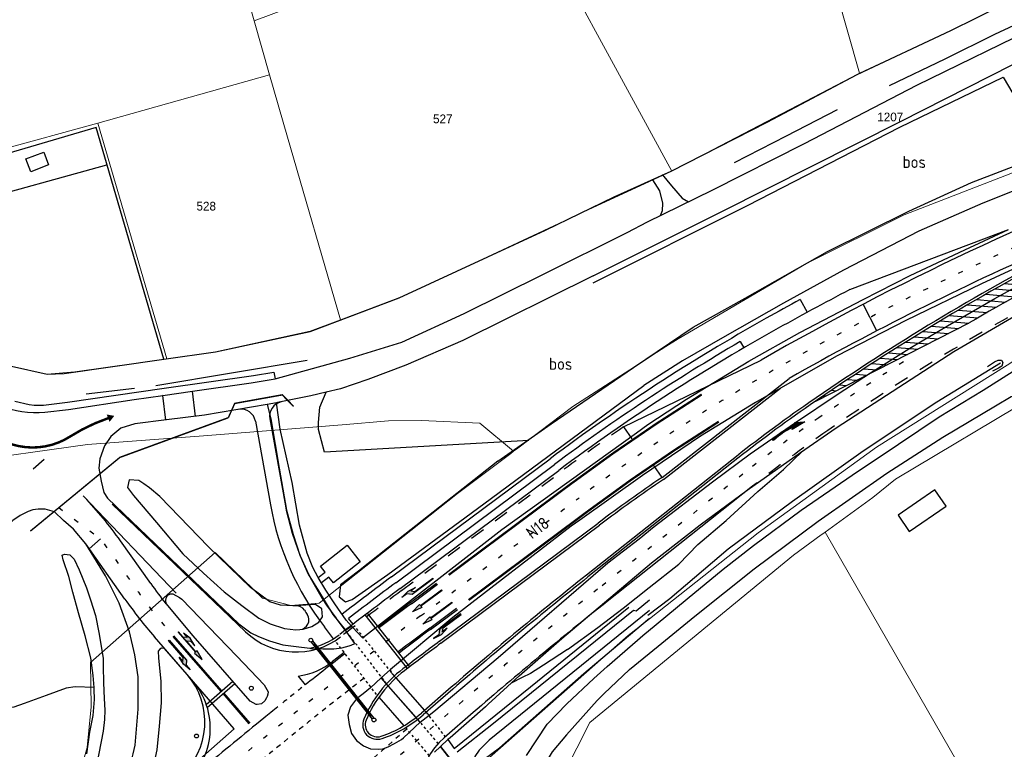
# Model space of a CAD drawing. Header units: metres. Extents: x 226218 to 240385, y 439369 to 449677.
# Tile 137 of 256: x 232870 to 233073, y 443581 to 443732. Entities that reach past the tile are written whole.
import ezdxf
from ezdxf.enums import TextEntityAlignment as Align

# ---------------------------------------------------------------- set-up
doc = ezdxf.new("R2010")
doc.units = ezdxf.units.M
doc.header["$MEASUREMENT"] = 0
for name, pattern in [('LIJN05-05', [1, 0.5, -0.5]), ('LIJN1-1', [2, 1, -1]), ('LIJN1-3', [4, 1, -3]), ('PHANTOM', [2.5, 1.25, -0.25, 0.25, -0.25, 0.25, -0.25])]:
    doc.linetypes.add(name, pattern=pattern)
for name, color, linetype in [('CULTUURAANDUIDING', 253, 'Continuous'), ('DAKRAND-BYG', 4, 'Continuous'), ('Goud-bebording', 7, 'Continuous'), ('Goud-markering', 7, 'Continuous'), ('Goud-ontwerp', 2, 'Continuous'), ('Goud-opstellengtesdef', 30, 'Continuous'), ('Goud-werkgrens', 210, 'PHANTOM'), ('HOUTWAL', 253, 'Continuous'), ('INSTEEKSLOOT', 153, 'Continuous'), ('KANTVERH', 253, 'Continuous'), ('MIDSLTGREPPEL', 253, 'Continuous'), ('OVLIJNOBJ', 253, 'Continuous'), ('RASTER', 253, 'Continuous'), ('STRAATNAAM', 253, 'Continuous'), ('VRI-lantaarns', 162, 'Continuous')]:
    doc.layers.add(name, color=color, linetype=linetype)
for name, color, linetype, lineweight in [('G01 perceelsgrens', 73, 'Continuous', 0), ('G02 sectiegrens', 73, 'Continuous', 13), ('Z01 perceelnummer', 73, 'Continuous', 13)]:
    doc.layers.add(name, color=color, linetype=linetype, lineweight=lineweight)
doc.layers.add('Goud-01kl-fietspad', color=7, linetype='Continuous', true_color=0xdc8c8c)
doc.styles.get("Standard").update_dxf_attribs({"font": 'iso.shx'})
doc.styles.add('Style-WORKING', font='WORKING.shx')
doc.linetypes.add('HAAIETAND50-R', pattern='A,0,-0.25,[122,wocad.shx,S=0.1,R=180,X=0,Y=0],-0.75', length=1)

# ---------------------------------------------------------------- blocks, each defined once
blk = doc.blocks.new('RA_7-5m')
blk.add_hatch(color=0).paths.add_polyline_path([(7.5, -0.375), (5.7, -0.675), (4, -0.375), (5.2, -0.375), (4.6, 0.225), (0, 0.225), (0, 0.375), (5.45, 0.375), (6.2, -0.375)])
at = {"color": 0}
blk.add_lwpolyline([(7.5, -0.375), (5.7, -0.675), (4, -0.375), (5.2, -0.375), (4.6, 0.225), (0, 0.225), (0, 0.375), (5.45, 0.375), (6.2, -0.375)], close=True, dxfattribs=at)
blk = doc.blocks.new('LA-RD_7-5m')
blk.add_hatch(color=0).paths.add_polyline_path([(4.35, 0.375), (2.55, 0.675), (0.85, 0.375), (2.05, 0.375), (1.45, -0.225), (0, -0.225), (0, -0.375), (5.45, -0.375), (5.45, -0.675), (7.5, -0.3), (5.45, 0.075), (5.45, -0.225), (2.45, -0.225), (3.05, 0.375)])
at = {"color": 0}
blk.add_lwpolyline([(4.35, 0.375), (2.55, 0.675), (0.85, 0.375), (2.05, 0.375), (1.45, -0.225), (0, -0.225), (0, -0.375), (5.45, -0.375), (5.45, -0.675), (7.5, -0.3), (5.45, 0.075), (5.45, -0.225), (2.45, -0.225), (3.05, 0.375)], close=True, dxfattribs=at)
blk = doc.blocks.new('*U40')
at = {"layer": 'VRI-lantaarns', "color": 0}
for points in [[(0.35, 0.2), (20.61, 0.2)], [(0.35, -0.2), (20.61, -0.2)]]:
    blk.add_lwpolyline(points, dxfattribs=at)
at = {"layer": 'VRI-lantaarns', "color": 0, "linetype": 'LIJN1-1', "ltscale": 0.9, "const_width": 0.4}
blk.add_lwpolyline([(0.9, 0), (20.05, 0)], dxfattribs=at)
at = {"layer": 'VRI-lantaarns', "color": 0}
for centre in [(0, 0), (20.95, 0)]:
    blk.add_circle(centre, 0.4, dxfattribs=at)
blk = doc.blocks.new('RD_7-5m')
blk.add_hatch(color=0).paths.add_polyline_path([(5.45, -0.375), (5.45, -0.075), (0, -0.075), (0, 0.075), (5.45, 0.075), (5.45, 0.375), (7.5, 0)])
at = {"color": 0}
blk.add_lwpolyline([(5.45, -0.375), (5.45, -0.075), (0, -0.075), (0, 0.075), (5.45, 0.075), (5.45, 0.375), (7.5, 0)], close=True, dxfattribs=at)
blk = doc.blocks.new('LA_7-5m')
blk.add_hatch(color=0).paths.add_polyline_path([(7.5, 0.375), (5.7, 0.675), (4, 0.375), (5.2, 0.375), (4.6, -0.225), (0, -0.225), (0, -0.375), (5.45, -0.375), (6.2, 0.375)])
at = {"color": 0}
blk.add_lwpolyline([(7.5, 0.375), (5.7, 0.675), (4, 0.375), (5.2, 0.375), (4.6, -0.225), (0, -0.225), (0, -0.375), (5.45, -0.375), (6.2, 0.375)], close=True, dxfattribs=at)
blk = doc.blocks.new('pl75-08')
at = {"const_width": 0.2}
blk.add_lwpolyline([(7.08, -0.6), (4.7, -0.35), (5.11, -0.1, 0.070526), (1.44, 0.27), (0.1, 0.24), (0.1, 0.44), (1.86, 0.44, -0.043128), (5.19, -0.01), (5.71, 0.27)], format="xyb", close=True, dxfattribs=at)
blk.add_lwpolyline([(7.5, -0.75), (4.39, -0.42), (4.85, -0.14, 0.065796), (1.45, 0.17), (0, 0.14), (0, 0.54), (1.86, 0.54, -0.042689), (5.17, 0.1), (5.72, 0.38)], format="xyb", close=True)
for points in [[(6.71, -0.4), (6.65, -0.55), (5.74, 0.21), (4.79, -0.29)], [(5.22, 0.12), (5.22, 0.06), (5.18, 0.1)], [(5.15, -0.03), (5.22, -0.2), (5.08, -0.04), (5.05, -0.21)], [(7.5, -0.75), (7.14, -0.52), (7.02, -0.7)]]:
    blk.add_solid(points)
blk = doc.blocks.new('Universeelmast')
at = {"layer": 'VRI-lantaarns'}
h = blk.add_hatch(color=256, dxfattribs=at)
h.paths.add_polyline_path([(-0.45, 0, 1), (0.45, 0, 1)])
h.paths.add_polyline_path([(0.35, 0, -1), (-0.35, 0, -1)], flags=16)
blk.add_circle((0, 0), 0.4, dxfattribs=at)
blk = doc.blocks.new('pijlpunt')
at = {"layer": 'Goud-bebording', "color": 0}
blk.add_lwpolyline([(0, 0, 0, 0.55, 0), (0.45, 0, 0, 0, 0)], format="xyseb", dxfattribs=at)
blk = doc.blocks.new('Kadastrale grenzen Kerkstraat Harreveld')
at = {"layer": 'G01 perceelsgrens', "linetype": 'Continuous', "lineweight": 0}
for p, q in [((232918655, 443731298), (232921813, 443720196)), ((232886427, 443710224), (232921813, 443720196)), ((232886427, 443710224), (232827988, 443694199)), ((232886427, 443710224), (232900623, 443661704)), ((233000000, 443708808), (233004619, 443700323)), ((233004619, 443700323), (233000000, 443698201))]:
    blk.add_line(p, q, dxfattribs=at)
at = {"layer": 'G01 perceelsgrens', "linetype": 'Continuous', "lineweight": 0, "flags": 128}
for points in [[(232872992, 443889850), (232885611, 443845928), (232903792, 443782938), (232915294, 443743116), (232918655, 443731298)], [(233288356, 443889850), (233271159, 443880912), (233237119, 443861729), (233230014, 443857010), (233219915, 443851014), (233208744, 443845014), (233198108, 443836740), (233178258, 443819436), (233175018, 443816330), (233165447, 443807867), (233153914, 443797016), (233146842, 443789710), (233135851, 443778589), (233118620, 443762829), (233111905, 443757425), (233100910, 443749979), (233091323, 443743773), (233079493, 443738018), (233061780, 443729198), (233043200, 443720510)], [(233012772, 443827800), (233017620, 443810605), (233043200, 443720510)], [(232918655, 443731298), (232976048, 443752808), (233000000, 443708808)], [(232921813, 443720196), (232925462, 443707366), (232936419, 443669727)], [(233043200, 443720510), (233014523, 443705528), (233004619, 443700323)], [(233000000, 443698201), (232985563, 443691568), (232949628, 443674748), (232936419, 443669727)], [(232900623, 443661704), (232881721, 443658974), (232876008, 443658551), (232868668, 443660164), (232861819, 443662472), (232854637, 443665184), (232838183, 443673458)], [(232936419, 443669727), (232930145, 443667344), (232910688, 443663148), (232900623, 443661704)], [(233000000, 443608129), (233022389, 443625805), (233046710, 443643465), (233073623, 443660373), (233074800, 443661112)], [(233036167, 443625983), (233045956, 443633106), (233050615, 443636883), (233079388, 443654035), (233075746, 443659872), (233074800, 443661112)], [(232816124, 443500000), (232836759, 443522531), (232869306, 443553884), (232881518, 443572067), (232884270, 443581581), (232885103, 443589987), (232884968, 443599126), (232910610, 443621797), (232920359, 443612338), (232926159, 443610852), (232932035, 443611324), (232960490, 443633946), (232971433, 443642199), (232972018, 443642640)], [(233000000, 443596838), (233029659, 443621248), (233035353, 443625391), (233036085, 443625924), (233036167, 443625983)], [(233036167, 443625983), (233082756, 443544860), (233108534, 443500000)], [(232934878, 443549158), (232965323, 443578020), (232995604, 443604658), (233000000, 443608129)], [(232941397, 443535869), (232971763, 443555177), (232987753, 443586758), (233000000, 443596838)]]:
    blk.add_lwpolyline(points, dxfattribs=at)
at = {"layer": 'G02 sectiegrens', "linetype": 'Continuous', "lineweight": 13, "flags": 128}
for points in [[(233091208, 443706373), (233052435, 443691371), (233032332, 443681292), (233005876, 443665817), (233003370, 443664200), (233001452, 443662962), (233000000, 443662025)], [(233000000, 443662025), (232999791, 443661890), (232984211, 443651836), (232972872, 443643284), (232972018, 443642640)], [(232972018, 443642640), (232965089, 443648434), (232953065, 443648948), (232946270, 443648872), (232936761, 443648111), (232908196, 443645787), (232884334, 443644056), (232857823, 443640331)]]:
    blk.add_lwpolyline(points, dxfattribs=at)
at = {"layer": 'Z01 perceelnummer', "linetype": 'Continuous', "lineweight": 13, "style": 'Style-WORKING'}
for s, p in [('527', (232957447, 443711115)), ('1207', (233049564, 443711503)), ('528', (232908756, 443693131))]:
    blk.add_text(s, height=1800, dxfattribs=at).set_placement(p, align=Align.MIDDLE_CENTER)

msp = doc.modelspace()

# ---------------------------------------------------------------- hatches: boundary and pattern name
at = {"layer": 'Goud-markering', "linetype": 'Continuous'}
h = msp.add_hatch(dxfattribs=at)
h.set_pattern_fill('ANSI31', color=256, scale=10, angle=130)
edge = h.paths.add_edge_path()
edge.add_line((233034.24, 443652.984), (233065.816, 443669.073))
edge.add_arc((233314.152, 443246.579), 490.074, 117.46628, 120.44641, ccw=False)
edge.add_line((233088.117, 443681.413), (233113.137, 443694.418))
edge.add_line((233113.137, 443694.418), (233083.158, 443682.65))
edge.add_arc((233314.152, 443246.579), 493.474, 117.91091, 124.55717)

# ---------------------------------------------------------------- linework, layer by layer
at = {"layer": 'DAKRAND-BYG'}
for points in [[(232871.62, 443702.85), (232875.31, 443704.26), (232876.31, 443701.62), (232872.62, 443700.22), (232871.62, 443702.85)], [(233058.77, 443634.72), (233051.17, 443629.48), (233053.49, 443626.11), (233061.09, 443631.35), (233058.77, 443634.72)]]:
    msp.add_lwpolyline(points, dxfattribs=at)
at = {"layer": 'Goud-01kl-fietspad', "linetype": 'Continuous', "const_width": 0.5}
msp.add_lwpolyline([(232858.415, 443651.971), (232863.074, 443647.448, 0.3476424), (232880.71, 443645.652, -0.0590131), (232888.564, 443649.444, 23.2825475)], format="xyb", dxfattribs=at)
at = {"layer": 'Goud-markering', "linetype": 'Continuous'}
for p, q in [((233034.24, 443652.984), (233065.816, 443669.073)), ((232994.67, 443647.642), (233022.973, 443661.436)), ((233002.582, 443637.243), (233028.735, 443657.639)), ((233017.235, 443640.431), (232987.343, 443616.732)), ((233021.211, 443635.416), (232991.319, 443611.717)), ((232902.573, 443613.422), (232883.445, 443633.444)), ((232916.869, 443605.435), (232889.4, 443631.716)), ((232956.773, 443603.479), (232989.426, 443627.842)), ((232897.331, 443615.389), (232891.102, 443624.188)), ((232950.808, 443611.474), (232956.167, 443615.472)), ((232950.988, 443611.233), (232956.357, 443615.239)), ((232954.755, 443606.184), (232960.264, 443610.294)), ((232954.935, 443605.944), (232960.453, 443610.061)), ((232950.188, 443597.891), (232941.468, 443608.912)), ((232950.666, 443598.254), (232941.946, 443609.274)), ((232911.82, 443593.167), (232901.955, 443604.467)), ((232911.97, 443593.299), (232902.105, 443604.598)), ((232927.717, 443596.309), (232929.152, 443594.502)), ((232908.762, 443590.497), (232914.23, 443595.272)), ((232908.964, 443589.877), (232914.625, 443594.82)), ((232917.63, 443586.512), (232912.214, 443592.715)), ((232917.785, 443586.639), (232912.365, 443592.847)), ((232959.509, 443593.628), (232953.4, 443588.322)), ((232963.706, 443588.797), (232957.743, 443583.617))]:
    msp.add_line(p, q, dxfattribs=at)
at = {"layer": 'Goud-markering', "linetype": 'LIJN1-1', "ltscale": 3}
msp.add_line((232948.969, 443613.938), (232981.622, 443638.301), dxfattribs=at)
at = {"layer": 'Goud-markering', "linetype": 'LIJN1-3'}
for p, q in [((233019.223, 443637.924), (232989.331, 443614.224)), ((232952.871, 443608.709), (232985.524, 443633.071)), ((232961.607, 443591.213), (232901.171, 443538.715))]:
    msp.add_line(p, q, dxfattribs=at)
at = {"layer": 'Goud-markering', "linetype": 'LIJN05-05'}
for p, q in [((232947.491, 443596.338), (232939.29, 443606.619)), ((232945.896, 443594.745), (232937.697, 443605.396)), ((232943.828, 443592.513), (232935.284, 443603.613)), ((232954.022, 443588.862), (232957.949, 443583.793)), ((232949.781, 443585.697), (232954.645, 443579.888)), ((232952.276, 443587.401), (232956.478, 443582.38))]:
    msp.add_line(p, q, dxfattribs=at)
at = {"layer": 'Goud-markering', "linetype": 'LIJN1-1'}
msp.add_line((232950.032, 443585.397), (232931.244, 443569.076), dxfattribs=at)
at = {"layer": 'Goud-markering', "linetype": 'LIJN1-3', "const_width": 0.45, "flags": 128}
for points in [[(232958.672, 443617.154), (232983.55, 443635.716, -0.0204405), (233010.751, 443654.331)], [(232962.769, 443611.976), (232987.497, 443630.426, -0.0204405), (233014.253, 443648.737)]]:
    msp.add_lwpolyline(points, format="xyb", dxfattribs=at)
at = {"layer": 'Goud-markering', "linetype": 'LIJN1-3', "flags": 128}
msp.add_lwpolyline([(232878.398, 443631.02), (232887.097, 443624.48), (232894.801, 443613.597, 0.0254245), (232901.088, 443605.612)], format="xyb", dxfattribs=at)
at = {"layer": 'Goud-markering', "linetype": 'Continuous'}
for centre, radius, start, end in [((233322.759, 443137.805), 603.375, 110.605555, 119.79167), ((233322.759, 443137.805), 597.225, 113.726589, 119.493014), ((233314.152, 443246.579), 493.474, 117.91091, 124.72395), ((233314.152, 443246.579), 490.074, 117.46628, 120.44641), ((233207.591, 443400.336), 306.4, 124.72395, 128.40851), ((233224.728, 443312.476), 393.475, 124.37279, 126.72754), ((232825.808, 443577.963), 80, 35.297, 43.69236), ((233488.331, 442984.836), 806.4, 128.408513, 130.978893), ((232976.418, 443671.379), 96.9, 215.297, 218.37392), ((233513.533, 442857.277), 940.995, 126.727538, 127.234041), ((233513.533, 442857.277), 940.695, 126.727538, 127.226389), ((233488.331, 442984.836), 800, 128.408513, 130.978893), ((233513.533, 442857.277), 934.395, 126.727538, 127.226148), ((233513.533, 442857.277), 934.095, 126.727538, 127.226131), ((232927.239, 443616.273), 15, 226.26664, 307.68467), ((233513.533, 442857.277), 931.02, 126.727538, 127.30834), ((233513.533, 442857.277), 940.745, 127.768628, 128.40306), ((233513.533, 442857.277), 941.07, 127.768566, 127.953486), ((232925.53, 443611.148), 15, 278.38443, 307.95349), ((232964.694, 443577.515), 25.5, 127.30834, 157.0454), ((232894.603, 443585.545), 15, 310.3601, 40.92756), ((233513.533, 442857.277), 940.745, 128.841474, 129.06721), ((232936.678, 443607.573), 25.5, 288.9262, 310.97889), ((232943.975, 443586.29), 3, 157.0454, 288.9262), ((232967.579, 443572.293), 15, 130.97889, 216.66244)]:
    msp.add_arc(centre, radius, start, end, dxfattribs=at)
at = {"layer": 'Goud-markering', "linetype": 'LIJN1-3'}
for centre, radius, start, end in [((233322.759, 443137.805), 600.3, 112.049335, 119.302561), ((233224.728, 443312.476), 400, 119.30256, 126.72754), ((233314.152, 443246.579), 490.274, 122.28761, 124.72395), ((233207.591, 443400.336), 303.2, 124.72395, 128.40851), ((233488.331, 442984.836), 803.2, 128.408513, 130.978893), ((233513.533, 442857.277), 937.545, 126.727538, 137.097519)]:
    msp.add_arc(centre, radius, start, end, dxfattribs=at)
at = {"layer": 'Goud-markering', "linetype": 'LIJN1-1', "ltscale": 3}
for centre, radius, start, end in [((233314.152, 443246.579), 487.074, 117.46628, 124.72395), ((233224.728, 443312.476), 406.525, 124.46564, 126.72754), ((233207.591, 443400.336), 300, 124.72395, 128.40851), ((233513.533, 442857.277), 944.07, 126.727538, 127.68467)]:
    msp.add_arc(centre, radius, start, end, dxfattribs=at)
at = {"layer": 'Goud-markering', "linetype": 'LIJN1-1'}
for radius, start, end in [(934.345, 127.769867, 130.146327), (940.745, 128.458152, 128.78008)]:
    msp.add_arc((233513.533, 442857.277), radius, start, end, dxfattribs=at)
at = {"layer": 'Goud-markering', "linetype": 'HAAIETAND50-R'}
msp.add_arc((233513.533, 442857.277), 940.745, 129.06721, 130.053293, dxfattribs=at)
at = {"layer": 'Goud-ontwerp', "linetype": 'Continuous'}
for p, q in [((233041.255, 443675.949), (233073.912, 443688.311)), ((233031.031, 443673.894), (233032.465, 443671.259)), ((233018.691, 443665.239), (233019.448, 443663.944)), ((233002.877, 443636.839), (233026.937, 443655.603)), ((232918.891, 443648.821), (232921.966, 443631.62)), ((232921.846, 443649.336), (232924.919, 443632.148)), ((232946.876, 443616.744), (232979.528, 443641.106)), ((233016.925, 443640.823), (232987.032, 443617.124)), ((232947.773, 443615.541), (232980.426, 443639.904)), ((232948.67, 443614.339), (232981.323, 443638.702)), ((232957.073, 443603.078), (232989.725, 443627.441)), ((232892.034, 443612.142), (232883.95, 443623.56)), ((232937.392, 443605.792), (232935.478, 443608.279)), ((232938.979, 443607.01), (232938.043, 443608.183)), ((232934.978, 443604.011), (232933.1, 443606.449)), ((232904.805, 443596.676), (232898.097, 443604.413)), ((232946.205, 443594.343), (232951.955, 443587.785)), ((232959.181, 443594.006), (232953.072, 443588.699)), ((232944.296, 443591.97), (232949.455, 443586.085)), ((232966.432, 443569.78), (232956.98, 443581.78))]:
    msp.add_line(p, q, dxfattribs=at)
msp.add_lwpolyline([(232931.8, 443616.63), (232933.21, 443617.75), (232932.29, 443618.93), (232937.79, 443623.26), (232940.444, 443619.881), (232934.95, 443615.55), (232934.02, 443616.73), (232932.482, 443615.517)], dxfattribs=at)
for centre, radius, start, end in [((233314.152, 443246.579), 493.974, 117.91091, 124.72395), ((233322.759, 443137.805), 607.325, 117.614162, 119.302561), ((233322.759, 443137.805), 610.325, 118.554092, 119.302561), ((233224.728, 443312.476), 410.025, 119.30256, 126.72754), ((233224.728, 443312.476), 407.025, 119.30256, 126.72754), ((233224.728, 443312.476), 408.525, 120.28767, 126.72754), ((232924.799, 443649.864), 3, 101.74484, 190.13647), ((233207.591, 443400.336), 306.9, 124.72395, 128.40851), ((232915.938, 443648.293), 3, 10.13647, 99.70038), ((233224.728, 443312.476), 392.975, 124.37051, 126.72754), ((232979.061, 443641.828), 58, 190.13647, 217.58781), ((232979.061, 443641.828), 55, 190.13647, 217.58781), ((233513.533, 442857.277), 947.57, 126.727538, 127.49703), ((233488.331, 442984.836), 806.9, 128.408513, 130.978893), ((233513.533, 442857.277), 944.57, 126.727538, 127.674079), ((233513.533, 442857.277), 946.07, 126.727538, 127.466354), ((232973.651, 443669.923), 100, 215.297, 220.92756), ((232927.239, 443616.273), 14.5, 281.30342, 307.68467), ((233513.533, 442857.277), 930.52, 126.727538, 127.30834), ((232893.472, 443586.849), 15, 311.52315, 40.92756), ((232964.694, 443577.515), 25, 127.30834, 157.0454), ((232936.678, 443607.573), 25, 288.9262, 310.97889), ((232943.975, 443586.29), 2.5, 157.0454, 288.9262)]:
    msp.add_arc(centre, radius, start, end, dxfattribs=at)
at = {"layer": 'Goud-ontwerp', "color": 150, "linetype": 'Continuous'}
for centre, radius, start, end in [((232927.289, 443608.819), 2, 32.52089, 93.42935), ((232927.886, 443607.901), 2, 274.42697, 33.54299), ((232979.061, 443641.828), 59.4, 212.52089, 213.54299)]:
    msp.add_arc(centre, radius, start, end, dxfattribs=at)
at = {"layer": 'Goud-opstellengtesdef', "linetype": 'Continuous'}
for p, q in [((233046.825, 443667.464), (233043.984, 443672.918)), ((232994.67, 443647.642), (232996.368, 443645.168)), ((232873.119, 443639.029), (232875.379, 443641.002)), ((233002.582, 443637.243), (233000.888, 443639.719)), ((232884.661, 443622.556), (232886.972, 443624.574))]:
    msp.add_line(p, q, dxfattribs=at)
at = {"layer": 'Goud-werkgrens', "ltscale": 3, "const_width": 0.3, "flags": 128}
msp.add_lwpolyline([(232913.307, 443649.549), (232914.629, 443652.492), (232924.407, 443654.255), (232926.751, 443651.885)], dxfattribs=at)
at = {"layer": 'Goud-werkgrens', "ltscale": 3, "const_width": 0.3}
msp.add_lwpolyline([(232872.557, 443626.18), (232890.984, 443641.373), (232913.307, 443649.549)], dxfattribs=at)
at = {"layer": 'HOUTWAL'}
for points in [[(233049.38, 443717.99), (233060.9, 443723.51), (233071.11, 443728.58), (233082.03, 443733.68)], [(233017.52, 443702.15), (233028.24, 443707.6), (233038.73, 443713.03)]]:
    msp.add_lwpolyline(points, dxfattribs=at)
at = {"layer": 'INSTEEKSLOOT'}
for points in [[(232968.8, 443640.57), (232979.78, 443648.26), (232996.72, 443659.9), (233009, 443668.21), (233019.69, 443674.18), (233036.64, 443683.8), (233053.36, 443692.11), (233066.28, 443697.98), (233077.2, 443702.18), (233082.49, 443703.79), (233084.72, 443704.34), (233086.6, 443703.76), (233087.41, 443702.64), (233087.36, 443701.34), (233086.63, 443700.35), (233083.83, 443699.3), (233078.07, 443697.53), (233068.62, 443693.77), (233055.42, 443687.95), (233039.91, 443679.95), (233027.6, 443673.16), (233015.48, 443666.28), (233006.81, 443661.3), (232998.86, 443656.2)], [(233069.6, 443660.13), (233071.03, 443661.06), (233071.77, 443661.37), (233072.44, 443661.41), (233072.75, 443660.9), (233072.55, 443660.2), (233071.85, 443659.73), (233070.62, 443659.13)], [(232936.4, 443615.1), (232936.15, 443612.67), (232937.41, 443611.64), (232938.8, 443612.08), (232946.12, 443617.27), (232965.9, 443631.79), (232998.86, 443656.2)], [(232968.8, 443640.57), (232946.05, 443622.68), (232940.07, 443617.91), (232936.4, 443615.1)], [(232927.169, 443610.815), (232926.58, 443610.78), (232924.07, 443610.91), (232921.88, 443611.62), (232917.84, 443614.55), (232909.25, 443622.97), (232899.21, 443633.34), (232897.1, 443635.12), (232895.94, 443635.94), (232894.91, 443636.59), (232892.91, 443636.78), (232892.57, 443635.19), (232893.76, 443633.51), (232898.52, 443627.98), (232903.95, 443621.49), (232908.2, 443617.53), (232912.45, 443613.65), (232916.06, 443610.84), (232919.58, 443608.22), (232921.91, 443607.11), (232924.86, 443606.14), (232927.18, 443605.84)], [(232884.16, 443580.31), (232884.82, 443584.74), (232885.47, 443588.23), (232885.73, 443591.47), (232885.68, 443593.6), (232885.66, 443593.96), (232885.49, 443596.41), (232884.99, 443600.07), (232883.87, 443604.63), (232882.47, 443609.34), (232881.29, 443613.59), (232880.47, 443616.82), (232879.29, 443620.28), (232879.11, 443621.22), (232879.55, 443621.46), (232880.7, 443621.3), (232881.54, 443620.38), (232882.57, 443618.19), (232883.37, 443616.37), (232884.13, 443614.52), (232884.91, 443612.02), (232885.95, 443608.8), (232886.68, 443605.32), (232887.54, 443600.01), (232887.56, 443598.35), (232887.6, 443594.9), (232887.77, 443591.69), (232887.86, 443589.28), (232887.81, 443587.35), (232887.55, 443584.97), (232886.16, 443577.9)], [(233000, 443609.8), (232966.97, 443583.1), (232964.91, 443581.06), (232964.05, 443579.73), (232963.97, 443578.85), (232964.68, 443578.27), (232969.14, 443581.52), (232986.48, 443596.88), (232999.61, 443607.93), (233000, 443608.25)], [(232927.18, 443605.84), (232928.04, 443605.907)]]:
    msp.add_lwpolyline(points, dxfattribs=at)
at = {"layer": 'INSTEEKSLOOT', "color": 13}
msp.add_lwpolyline([(232928.04, 443605.907), (232928.73, 443605.96), (232930.52, 443606.52), (232931.93, 443607.41), (232932.7, 443608.53), (232932.56, 443610.18), (232931.28, 443611.09), (232929.25, 443610.94), (232927.169, 443610.815)], dxfattribs=at)
at = {"layer": 'KANTVERH'}
for p, q in [((232899.8, 443654.14), (232905.94, 443655.01)), ((232905.94, 443655.01), (232905.94, 443655.05)), ((232906.58, 443649.83), (232905.94, 443655.01)), ((232899.8, 443654.14), (232899.79, 443654.22)), ((232900.43, 443649.07), (232899.8, 443654.14)), ((232923.2, 443652.61), (232921.32, 443652.28)), ((232937.4, 443605.78), (232938.68, 443606.62)), ((232938.96, 443606.31), (232938.68, 443606.62)), ((232999.08, 443605.06), (232999.08, 443605.07)), ((232967.87, 443586.55), (232960.43, 443580.63)), ((232956.98, 443581.78), (232958.48, 443583.28))]:
    msp.add_line(p, q, dxfattribs=at)
at = {"layer": 'KANTVERH', "color": 13}
for p, q in [((232944.77, 443595.98), (232946.67, 443597.67)), ((232952.81, 443586.81), (232954.66, 443588.26))]:
    msp.add_line(p, q, dxfattribs=at)
at = {"layer": 'KANTVERH'}
for points in [[(232999.6, 443689.9), (233012.92, 443696.42), (233031.89, 443706.01), (233055.04, 443718.06), (233080.9, 443730.66)], [(232988.41, 443678.77), (233015.02, 443692.08), (233051.81, 443710.63), (233079.29, 443724.57)], [(233002.64, 443699.65), (233004.51, 443697.3), (233006.75, 443694.77), (233008.03, 443694.03)], [(233000.61, 443698.56), (233002.04, 443696.31), (233002.7, 443693.77), (233002.61, 443692.2), (233002.18, 443691.16)], [(232922.94, 443657.57), (232938.31, 443661.83), (232948.99, 443665.12), (232961.88, 443670.99), (232978.02, 443679.02), (232995.38, 443687.68), (232999.6, 443689.9)], [(233077.698, 443681.433), (233068.37, 443677.13), (233052.8, 443669.55), (233038.61, 443662.31), (233026.937, 443655.603)], [(232988.41, 443678.77), (232961.61, 443665.43), (232949.83, 443660.36), (232942.04, 443657.42), (232936.38, 443655.5), (232933.42, 443654.8)], [(232966.25, 443590), (232966.82, 443590.5), (232973.17, 443596.35), (232981.97, 443604.07), (232990.71, 443611.47), (233000.43, 443619.66), (233010.4, 443627.51), (233020.1, 443634.62), (233031.12, 443642.41), (233038.42, 443647.49), (233051.31, 443655.83), (233062.68, 443663.19), (233076.19, 443671.08)], [(232869.39, 443652.93), (232872.3, 443652.24), (232873.32, 443652.1), (232875.25, 443652.12), (232880.23, 443652.72), (232900.07, 443655.64), (232918.46, 443658.26), (232922.66, 443658.96), (232922.94, 443657.57)], [(232999.08, 443605.06), (232999.39, 443605.32), (233007.73, 443612.23), (233015.2, 443618.33), (233021.4, 443623.22), (233031.2, 443630.51), (233041.73, 443637.71), (233051.28, 443644.13), (233059.64, 443649.72), (233068.7, 443655.24), (233074.85, 443659.13)], [(232905.94, 443655.01), (232918.02, 443656.7), (232922.94, 443657.57)], [(232933.42, 443654.8), (232930.29, 443654.07), (232923.46, 443652.65), (232923.2, 443652.61)], [(232863.21, 443653.78), (232864.21, 443653.17), (232865.25, 443652.61), (232866.32, 443652.12), (232867.41, 443651.7), (232868.53, 443651.34), (232869.67, 443651.05), (232870.83, 443650.83), (232871.99, 443650.68), (232873.17, 443650.6), (232874.35, 443650.6), (232875.52, 443650.66)], [(232875.52, 443650.66), (232880.41, 443651.25), (232893.91, 443653.31), (232899.8, 443654.14)], [(232938.68, 443606.62), (232937.57, 443607.87), (232935.21, 443611.22), (232933.41, 443614), (232931.8, 443616.63), (232930.71, 443618.68), (232929.56, 443621.63), (232927.99, 443627.43), (232926.48, 443636.21), (232923.96, 443647.2), (232923.2, 443652.61)], [(232989.21, 443591.32), (232990.62, 443592.66), (232995.91, 443597.66), (233001.79, 443602.49), (233009.34, 443608.67), (233021.55, 443618.38), (233034.7, 443628.26), (233048.83, 443638.11), (233060.37, 443645.55), (233071.22, 443651.98), (233074.45, 443653.94), (233075.51, 443653.98), (233077.25, 443653.37)], [(232921.32, 443652.28), (232908.41, 443650.05), (232900.61, 443649.09), (232894.03, 443648.27), (232891.16, 443647.4), (232889.12, 443645.69), (232887.82, 443643.74), (232886.84, 443641.07), (232886.66, 443639.13), (232887.1, 443636.5), (232887.7, 443634.16), (232888.44, 443632.98), (232901.54, 443620.42), (232915.5, 443607.09), (232917.95, 443605.23), (232919.52, 443604.45), (232921.75, 443603.55), (232924.56, 443602.77), (232927.28, 443602.38), (232930.081, 443602.054)], [(232921.32, 443652.28), (232922.07, 443649.32), (232923.76, 443639.18), (232925.27, 443630.49), (232926.62, 443625.52), (232928.03, 443621.24), (232929.73, 443617.32), (232931.84, 443613.9), (232934.84, 443609.04), (232937.4, 443605.78)], [(232983.1, 443601.77), (232989.35, 443606.31), (232994.59, 443610.29), (232999.96, 443614.55), (233006.03, 443619.36), (233009.93, 443623.4), (233015.81, 443628.37), (233022.28, 443634.33), (233027.57, 443638.91), (233031.51, 443642.68)], [(232872.11, 443630.23), (232870.45, 443629.39), (232868.97, 443628.37), (232868.61, 443628.03), (232868.32, 443627.7), (232867.87, 443627.15), (232867.5, 443626.52), (232867.07, 443625.45), (232866.7, 443624.41), (232866.34, 443622.74), (232865.38, 443617.52), (232863.27, 443608.55), (232861.4, 443600.78), (232859.55, 443594.4), (232857.86, 443589.74)], [(232883.95, 443623.56), (232881.41, 443626.58), (232879.4, 443628.35), (232877.5, 443630.13), (232875.59, 443630.71), (232874.19, 443630.74), (232873.07, 443630.55), (232872.11, 443630.23)], [(232919.25, 443590.47), (232919.02, 443590.47), (232917.82, 443591.16), (232906.06, 443604.63), (232900.52, 443611.24), (232900.43, 443611.96), (232900.57, 443612.55), (232900.86, 443612.96), (232901.43, 443613.24), (232901.91, 443613.26), (232903.27, 443612.49), (232903.77, 443612.18), (232907.37, 443608.39), (232915.06, 443600.39), (232920.66, 443594.49), (232921.48, 443593.05), (232921.46, 443592.58), (232921.31, 443592.1), (232921.17, 443591.82), (232920.81, 443591.2), (232920.11, 443590.63), (232919.25, 443590.47)], [(233000, 443611.96), (232997.25, 443609.72), (232996.68, 443609.85), (232967.87, 443586.55)], [(232966.25, 443590), (232959, 443583.59), (232958.48, 443583.28), (232959.8, 443581.41), (232975.52, 443594.09), (232995.73, 443610.54)], [(232974.7, 443579.98), (232978.91, 443586.42), (232983.01, 443590.57), (232988.52, 443595.82), (232991.28, 443598.28), (232999.08, 443605.06)], [(232904.805, 443596.676), (232900.18, 443602.01)], [(232983.1, 443601.77), (232978.16, 443598.59), (232975.48, 443596.84), (232973.8, 443596.03), (232971.54, 443594.85)], [(232947.804, 443595.946), (232953.715, 443589.258)], [(232989.21, 443591.32), (232982.93, 443584.23), (232980, 443580.73), (232977.69, 443576.96), (232975.48, 443573.05), (232973.48, 443568.63), (232972.32, 443566.11), (232970.87, 443562.66), (232967.13, 443558.34), (232961.21, 443552.35), (232953.13, 443545.98), (232946.62, 443541.15), (232938.51, 443536.18), (232930.86, 443532.43), (232916.78, 443526.05), (232904.08, 443519.68), (232902.03, 443518.62), (232900.66, 443517.41)], [(232955.727, 443580.646), (232956.98, 443581.78), (232968.52, 443567.13), (232965.93, 443562.89)]]:
    msp.add_lwpolyline(points, dxfattribs=at)
at = {"layer": 'KANTVERH', "color": 13}
for points in [[(232999.63, 443648.15), (233007.6, 443653.35), (233020.42, 443661.22), (233030.92, 443667.09), (233043.98, 443673.91), (233053.69, 443678.84), (233064.92, 443684.13), (233073.912, 443688.311)], [(232997.88, 443624.6), (233000.97, 443627.13), (233012.97, 443636.31), (233020.71, 443642.09), (233029.83, 443648.39), (233038.84, 443654.46), (233045.49, 443658.77), (233053.97, 443664.09), (233061.36, 443668.49), (233071.11, 443674.08), (233078.3, 443678.12), (233083.83, 443681.23), (233088.43, 443683.48), (233089.29, 443684.17), (233089.36, 443685.22), (233088.69, 443685.8), (233087.9, 443685.75), (233085.9, 443685), (233079.21, 443682.13), (233077.698, 443681.433)], [(233026.937, 443655.603), (233021.85, 443652.68), (233010.53, 443645.76), (232998.58, 443637.61), (232985.68, 443628.43)], [(232938.96, 443606.31), (232940.91, 443604.19), (232969.64, 443626.53), (232997.36, 443646.43), (232999.63, 443648.15)], [(232985.68, 443628.43), (232983.91, 443627.2), (232959.51, 443608.36), (232946.67, 443597.67), (232946.74, 443597.15), (232947.804, 443595.946)], [(232953.715, 443589.258), (232954.43, 443588.45), (232954.66, 443588.26), (232955.62, 443589.02), (232968.87, 443600.14), (232991.43, 443619.68), (232997.88, 443624.6)], [(232894.12, 443582.08), (232894.78, 443589.47), (232894.76, 443596.15), (232894.07, 443600.73), (232892.95, 443605.41), (232890.83, 443611.34), (232888.02, 443617), (232883.95, 443623.56)], [(232930.081, 443602.054), (232930.29, 443602.03), (232932.77, 443601.92), (232935.01, 443601.93), (232936.68, 443602.11), (232938.2, 443602.56), (232938.61, 443602.7), (232939.33, 443603.03), (232937.71, 443605.34), (232937.4, 443605.78)], [(232900.18, 443602.01), (232899.54, 443602.06), (232899.2, 443601.88), (232898.89, 443601.47), (232898.96, 443600.06), (232899.41, 443595.2), (232899.46, 443590.8), (232899.07, 443586.01), (232898.6, 443581.13), (232897.67, 443577.03), (232896.15, 443573), (232895.69, 443571.84), (232895.54, 443570.96), (232895.63, 443570.29), (232895.77, 443570.07), (232896.06, 443569.88), (232896.3, 443569.78)], [(232903.416, 443575.618), (232914.53, 443585.46), (232904.805, 443596.676)], [(232944.15, 443581.27), (232945.1, 443581.36), (232946.2, 443581.76), (232947.52, 443582.4), (232948.93, 443583.27), (232949.38, 443583.6), (232952.81, 443586.81), (232944.77, 443595.98), (232942.59, 443593.9), (232941.06, 443592.66), (232939.71, 443591.6), (232938.47, 443589.96), (232937.93, 443588.27), (232938.21, 443586.33), (232938.68, 443584.47), (232939.68, 443583.03), (232941.1, 443581.98), (232942.6, 443581.35), (232944.15, 443581.27)], [(232883.34, 443558.22), (232885.3, 443560.66), (232886.99, 443563.49), (232888.22, 443565.86), (232889.38, 443567.98), (232890.55, 443570.31), (232891.51, 443572.78), (232892.43, 443575.66), (232893.17, 443578.12), (232893.72, 443580.27), (232894.12, 443582.08)]]:
    msp.add_lwpolyline(points, dxfattribs=at)
at = {"layer": 'MIDSLTGREPPEL'}
for p, q in [((232898.36, 443656.19), (232929.57, 443661.38)), ((232884.06, 443654.47), (232893.99, 443655.61))]:
    msp.add_line(p, q, dxfattribs=at)
msp.add_lwpolyline([(232999.69, 443608.86), (233004.16, 443612.33), (233016.22, 443622.56), (233029.45, 443632.33), (233043.98, 443642.71), (233059.18, 443652.84), (233072.26, 443660.82)], dxfattribs=at)
at = {"layer": 'OVLIJNOBJ'}
for points in [[(232988.39, 443677.32), (233020.17, 443693.27), (233051.55, 443709.41), (233072.78, 443719.7), (233077.65, 443711.47), (233080.95, 443703.32)], [(232975.15, 443644.84), (232933.07, 443642.43), (232931.87, 443647.11), (232931.86, 443648.59), (232932.11, 443651.73), (232933.42, 443654.8)], [(232885.66, 443593.96), (232881.81, 443594.09), (232879.94, 443593.81), (232875.81, 443592.3), (232871.25, 443590.67), (232869.13, 443589.94), (232866.69, 443589.72), (232865.29, 443589.77), (232863.12, 443589.95), (232859.89, 443589.69), (232857.86, 443589.74)]]:
    msp.add_lwpolyline(points, dxfattribs=at)
at = {"layer": 'RASTER'}
for points in [[(232992.75, 443695.08), (233004.47, 443700.31), (233024.23, 443710.44), (233042.75, 443720.27), (233062, 443729.3), (233083.18, 443739.85)], [(232900, 443661.61), (232886.12, 443709.35), (232826.62, 443691.82)], [(232888.26, 443701.6), (232859.41, 443693.6), (232860.94, 443689.1), (232834.38, 443679.82)], [(232863.5, 443661.84), (232868.67, 443660.16), (232876.01, 443658.55), (232879.52, 443658.66), (232900, 443661.61), (232910.69, 443663.15), (232930.14, 443667.34), (232948.48, 443674.22), (232978.57, 443688.16), (232992.75, 443695.08)]]:
    msp.add_lwpolyline(points, dxfattribs=at)

# ---------------------------------------------------------------- block references
at = {"layer": 'Goud-01kl-fietspad', "linetype": 'Continuous', "xscale": 3, "yscale": 3, "zscale": 3, "rotation": 200.7921170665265}
msp.add_blockref('pijlpunt', (232889.826, 443649.923), dxfattribs=at)
at = {"layer": 'Goud-markering', "linetype": 'Continuous', "rotation": 37.31312797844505}
msp.add_blockref('pl75-08', (233025.593, 443644.768), dxfattribs=at)
at = {"layer": 'Goud-markering'}
for name, p, rotation in [('RA_7-5m', (232955.27, 443616.674), 216.7275382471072), ('RD_7-5m', (232957.254, 443614.037), 216.7275382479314), ('RD_7-5m', (232959.367, 443611.496), 216.7275382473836), ('LA_7-5m', (232961.35, 443608.859), 216.7275382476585), ('LA-RD_7-5m', (232903.235, 443605.585), 311.1226249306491), ('RA_7-5m', (232900.825, 443603.48), 311.1226249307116)]:
    msp.add_blockref(name, p, dxfattribs=dict(at, rotation=rotation))
at = {"layer": 'Goud-ontwerp', "linetype": 'Continuous', "xscale": 0.001, "yscale": 0.001}
msp.add_blockref('Kadastrale grenzen Kerkstraat Harreveld', (0, 0), dxfattribs=at)
at = {"layer": 'VRI-lantaarns', "rotation": 308.3514225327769}
msp.add_blockref('*U40', (232930.282, 443603.71), dxfattribs=at)
at = {"layer": 'VRI-lantaarns'}
for p in [(232918.037, 443593.816), (232906.755, 443583.967)]:
    msp.add_blockref('Universeelmast', p, dxfattribs=at)

# ---------------------------------------------------------------- texts
at = {"layer": 'CULTUURAANDUIDING'}
for p in [(233052.1, 443701), (232979.31, 443659.41)]:
    msp.add_text('bos', height=2.5, dxfattribs=at).set_placement(p)
at = {"layer": 'STRAATNAAM'}
msp.add_text('N18', height=2.5, rotation=36.6636, dxfattribs=at).set_placement((232975.8, 443624.44))

doc.saveas('drawing.dxf')
